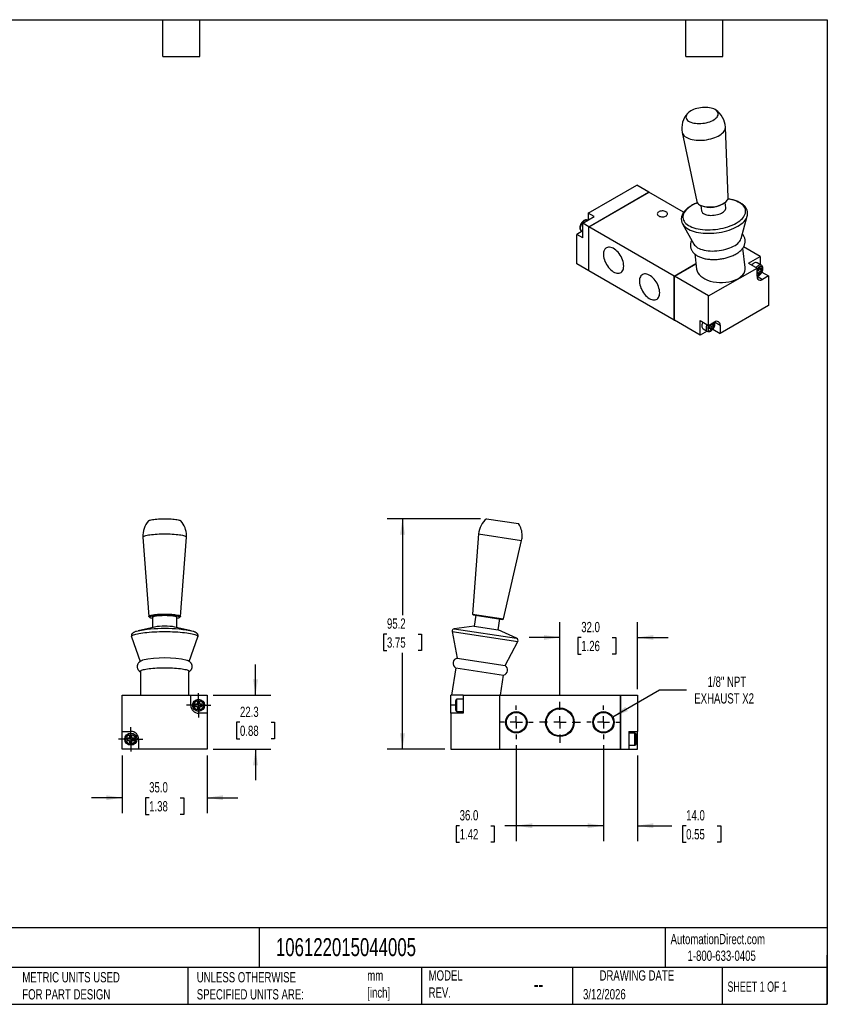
# Model space of a CAD drawing. Header units: millimetres. Extents: x 13 to 546, y 13 to 419.
# Tile 2 of 2: x 213 to 546, y 13 to 419. Entities that reach past the tile are written whole.
import ezdxf

# ---------------------------------------------------------------- set-up
doc = ezdxf.new("R2010")
doc.units = ezdxf.units.MM
doc.header["$LTSCALE"] = 2
doc.linetypes.add('SLD-Center', pattern=[19.05, 15.24, -1.27, 1.27, -1.27])
doc.linetypes.add('SLD-Solid', pattern=[0])
doc.layers.add('CENTER', color=40, linetype='SLD-Center')
doc.layers.add('DIMENSIONS', color=140, linetype='SLD-Solid', lineweight=25)
doc.layers.add('TEXT', color=140, linetype='SLD-Solid', lineweight=25)
doc.styles.add('SLDTEXTSTYLE0', font='TXT', dxfattribs={"width": 0.7})
doc.styles.add('SLDTEXTSTYLE1', font='TXT', dxfattribs={"width": 0.65})
doc.dimstyles.new('SLDDIMSTYLE0', dxfattribs={"dimtxt": 4.316016, "dimasz": 6.604, "dimexe": 0, "dimexo": 0.0625, "dimgap": 1.079004, "dimtad": 0, "dimtih": 1, "dimtoh": 1, "dimdec": 1, "dimrnd": 1e-09, "dimzin": 12, "dimdsep": 46, "dimtxsty": 'SLDTEXTSTYLE0', "dimsah": 1, "dimcen": 0.09, "dimadec": 0, "dimazin": 3, "dimtfac": 1, "dimtdec": 1, "dimtofl": 0, "dimtmove": 0, "dimatfit": 3, "dimfxl": 0, "dimfrac": 2, "dimtolj": 1, "dimtzin": 12, "dimarcsym": 0})
doc.dimstyles.new('SLDDIMSTYLE1', dxfattribs={"dimtxt": 4.316016, "dimasz": 6.604, "dimexe": 0, "dimexo": 0.0625, "dimgap": 1.079004, "dimtad": 0, "dimtih": 1, "dimtoh": 1, "dimdec": 1, "dimrnd": 1e-09, "dimzin": 4, "dimdsep": 46, "dimtxsty": 'SLDTEXTSTYLE0', "dimsah": 1, "dimcen": 0.09, "dimadec": 0, "dimazin": 1, "dimtfac": 1, "dimtdec": 1, "dimtofl": 0, "dimtmove": 0, "dimatfit": 3, "dimfxl": 0, "dimfrac": 2, "dimtolj": 1, "dimtzin": 12, "dimarcsym": 0})
doc.dimstyles.new('SLDDIMSTYLE2', dxfattribs={"dimtxt": 4.316016, "dimasz": 6.604, "dimexe": 0, "dimexo": 0.0625, "dimgap": 1.079004, "dimtad": 0, "dimtih": 1, "dimtoh": 1, "dimdec": 1, "dimrnd": 1e-09, "dimzin": 12, "dimdsep": 46, "dimtxsty": 'SLDTEXTSTYLE0', "dimsah": 1, "dimcen": 0.09, "dimadec": 0, "dimazin": 3, "dimtfac": 1, "dimtdec": 1, "dimtmove": 0, "dimatfit": 0, "dimfxl": 0, "dimfrac": 2, "dimtolj": 1, "dimtzin": 12, "dimarcsym": 0})
doc.dimstyles.new('SLDDIMSTYLE3', dxfattribs={"dimtxt": 4.316016, "dimasz": 6.604, "dimexe": 0, "dimexo": 0.0625, "dimgap": 1.079004, "dimtad": 0, "dimtih": 1, "dimtoh": 1, "dimdec": 1, "dimrnd": 1e-09, "dimzin": 4, "dimdsep": 46, "dimtxsty": 'SLDTEXTSTYLE0', "dimsah": 1, "dimcen": 0.09, "dimadec": 0, "dimazin": 1, "dimtfac": 1, "dimtdec": 1, "dimtmove": 0, "dimatfit": 0, "dimfxl": 0, "dimfrac": 2, "dimtolj": 1, "dimtzin": 12, "dimarcsym": 0})
doc.dimstyles.new('SLDDIMSTYLE4', dxfattribs={"dimtxt": 4.316016, "dimasz": 6.604, "dimexe": 0, "dimexo": 0.0625, "dimgap": 1.079004, "dimtad": 0, "dimtih": 1, "dimtoh": 1, "dimdec": 1, "dimrnd": 1e-09, "dimzin": 12, "dimdsep": 46, "dimtxsty": 'SLDTEXTSTYLE0', "dimsah": 1, "dimcen": 0, "dimadec": 0, "dimazin": 3, "dimtfac": 1, "dimtdec": 1, "dimtofl": 0, "dimtmove": 0, "dimatfit": 3, "dimfxl": 0, "dimfrac": 2, "dimtolj": 1, "dimtzin": 12, "dimarcsym": 0})

# ---------------------------------------------------------------- blocks, each defined once
blk = doc.blocks.new('_D_5')
at = {"layer": 'DIMENSIONS'}
for p, q in [((255, 115.42), (255, 91.61)), ((290, 115.42), (290, 91.61)), ((255, 97.96), (242.3, 97.96)), ((266.09, 97.96), (264.64, 97.96)), ((264.64, 97.96), (264.64, 91.1)), ((278.92, 97.96), (280.37, 97.96)), ((280.37, 97.96), (280.37, 91.1)), ((290, 97.96), (302.7, 97.96)), ((264.64, 91.1), (266.09, 91.1)), ((280.37, 91.1), (278.92, 91.1))]:
    blk.add_line(p, q, dxfattribs=at)
for points in [[(255, 97.96), (248.4, 98.98), (248.4, 96.95)], [(290, 97.96), (296.61, 96.95), (296.61, 98.98)]]:
    blk.add_solid(points, dxfattribs=at)
at = {"layer": 'DIMENSIONS', "char_height": 4.233, "attachment_point": 1, "style": 'SLDTEXTSTYLE0'}
for s, insert in [('35.0', (266.09, 104.39)), ('1.38', (266.09, 96.56))]:
    blk.add_mtext(s, dxfattribs=dict(at, insert=insert))
blk = doc.blocks.new('_D_6')
at = {"layer": 'DIMENSIONS'}
for p, q in [((310, 140.26), (310, 152.96)), ((292.54, 140.26), (316.35, 140.26)), ((303.59, 129.11), (302.14, 129.11)), ((302.14, 129.11), (302.14, 122.25)), ((316.42, 129.11), (317.87, 129.11)), ((317.87, 129.11), (317.87, 122.25)), ((302.14, 122.25), (303.59, 122.25)), ((317.87, 122.25), (316.42, 122.25)), ((292.54, 117.96), (316.35, 117.96)), ((310, 117.96), (310, 105.26))]:
    blk.add_line(p, q, dxfattribs=at)
for points in [[(310, 140.26), (311.02, 146.87), (308.99, 146.87)], [(310, 117.96), (308.99, 111.36), (311.02, 111.36)]]:
    blk.add_solid(points, dxfattribs=at)
at = {"layer": 'DIMENSIONS', "char_height": 4.233, "attachment_point": 1, "style": 'SLDTEXTSTYLE0'}
for s, insert in [('22.3', (303.59, 135.54)), ('0.88', (303.59, 127.71))]:
    blk.add_mtext(s, dxfattribs=dict(at, insert=insert))
blk = doc.blocks.new('SW_CENTERMARKSYMBOL_2')
at = {"layer": 'CENTER', "color": 0}
for p, q in [((0, 2.54), (0, 5.04)), ((-2.54, 0), (-5.04, 0)), ((0, 0), (-2.54, 0)), ((0, 0), (0, 2.54)), ((0, 0), (0, -2.54)), ((0, 0), (2.54, 0)), ((2.54, 0), (5.04, 0)), ((0, -2.54), (0, -5.04))]:
    blk.add_line(p, q, dxfattribs=at)
blk = doc.blocks.new('SW_CENTERMARKSYMBOL_3')
at = {"layer": 'CENTER', "color": 0}
for p, q in [((0, 2.54), (0, 5.04)), ((-2.54, 0), (-5.04, 0)), ((0, 0), (-2.54, 0)), ((0, 0), (0, 2.54)), ((0, 0), (0, -2.54)), ((0, 0), (2.54, 0)), ((2.54, 0), (5.04, 0)), ((0, -2.54), (0, -5.04))]:
    blk.add_line(p, q, dxfattribs=at)
blk = doc.blocks.new('_D_12')
at = {"layer": 'DIMENSIONS'}
for p, q in [((453.69, 119.63), (453.69, 80.07)), ((467.69, 115.42), (467.69, 80.07)), ((453.69, 86.42), (440.99, 86.42)), ((467.69, 86.42), (481.96, 86.42)), ((487.81, 86.42), (486.36, 86.42)), ((486.36, 86.42), (486.36, 79.56)), ((500.63, 86.42), (502.08, 86.42)), ((502.08, 86.42), (502.08, 79.56)), ((486.36, 79.56), (487.81, 79.56)), ((502.08, 79.56), (500.63, 79.56))]:
    blk.add_line(p, q, dxfattribs=at)
for points in [[(453.69, 86.42), (447.09, 87.43), (447.09, 85.4)], [(467.69, 86.42), (474.3, 85.4), (474.3, 87.43)]]:
    blk.add_solid(points, dxfattribs=at)
at = {"layer": 'DIMENSIONS', "char_height": 4.233, "attachment_point": 1, "style": 'SLDTEXTSTYLE0'}
for s, insert in [('14.0', (487.81, 92.84)), ('0.55', (487.81, 85.01))]:
    blk.add_mtext(s, dxfattribs=dict(at, insert=insert))
blk = doc.blocks.new('_D_13')
at = {"layer": 'DIMENSIONS'}
for p, q in [((417.69, 119.63), (417.69, 80.07)), ((453.69, 119.63), (453.69, 80.07)), ((394.29, 86.42), (392.84, 86.42)), ((392.84, 86.42), (392.84, 79.56)), ((407.11, 86.42), (408.56, 86.42)), ((408.56, 86.42), (408.56, 79.56)), ((417.69, 86.42), (412.96, 86.42)), ((453.69, 86.42), (417.69, 86.42)), ((392.84, 79.56), (394.29, 79.56)), ((408.56, 79.56), (407.11, 79.56))]:
    blk.add_line(p, q, dxfattribs=at)
for points in [[(417.69, 86.42), (424.3, 85.4), (424.3, 87.43)], [(453.69, 86.42), (447.09, 87.43), (447.09, 85.4)]]:
    blk.add_solid(points, dxfattribs=at)
at = {"layer": 'DIMENSIONS', "char_height": 4.233, "attachment_point": 1, "style": 'SLDTEXTSTYLE0'}
for s, insert in [('36.0', (394.29, 92.84)), ('1.42', (394.29, 85.01))]:
    blk.add_mtext(s, dxfattribs=dict(at, insert=insert))
blk = doc.blocks.new('_D_14')
at = {"layer": 'DIMENSIONS'}
for p, q in [((435.69, 140.1), (435.69, 170.46)), ((467.69, 142.8), (467.69, 170.46)), ((435.69, 164.11), (422.99, 164.11)), ((444.5, 164.11), (443.05, 164.11)), ((443.05, 164.11), (443.05, 157.25)), ((457.32, 164.11), (458.77, 164.11)), ((458.77, 164.11), (458.77, 157.25)), ((467.69, 164.11), (480.39, 164.11)), ((443.05, 157.25), (444.5, 157.25)), ((458.77, 157.25), (457.32, 157.25))]:
    blk.add_line(p, q, dxfattribs=at)
for points in [[(435.69, 164.11), (429.09, 165.12), (429.09, 163.09)], [(467.69, 164.11), (474.3, 163.09), (474.3, 165.12)]]:
    blk.add_solid(points, dxfattribs=at)
at = {"layer": 'DIMENSIONS', "char_height": 4.233, "attachment_point": 1, "style": 'SLDTEXTSTYLE0'}
for s, insert in [('32.0', (444.5, 170.53)), ('1.26', (444.5, 162.71))]:
    blk.add_mtext(s, dxfattribs=dict(at, insert=insert))
blk = doc.blocks.new('_D_15')
at = {"layer": 'DIMENSIONS'}
for p, q in [((457.51, 131.32), (476.87, 142.49)), ((476.87, 142.49), (487.98, 142.49))]:
    blk.add_line(p, q, dxfattribs=at)
blk.add_solid([(457.51, 131.32), (463.74, 133.74), (462.72, 135.5)], dxfattribs=at)
at = {"layer": 'DIMENSIONS', "char_height": 4.233, "attachment_point": 1, "style": 'SLDTEXTSTYLE0'}
for s, insert in [('1/8" NPT', (496.66, 147.95)), ('EXHAUST X2', (491.16, 141.09))]:
    blk.add_mtext(s, dxfattribs=dict(at, insert=insert))
blk = doc.blocks.new('_D_16')
at = {"layer": 'DIMENSIONS'}
for p, q in [((402.84, 213.12), (364.34, 213.12)), ((370.69, 213.12), (370.69, 173.37)), ((364.28, 165.54), (362.83, 165.54)), ((362.83, 165.54), (362.83, 158.68)), ((377.11, 165.54), (378.55, 165.54)), ((378.55, 165.54), (378.55, 158.68)), ((362.83, 158.68), (364.28, 158.68)), ((378.55, 158.68), (377.11, 158.68)), ((370.69, 117.96), (370.69, 157.71)), ((388.15, 117.96), (364.34, 117.96))]:
    blk.add_line(p, q, dxfattribs=at)
for points in [[(370.69, 213.12), (369.68, 206.51), (371.71, 206.51)], [(370.69, 117.96), (371.71, 124.57), (369.68, 124.57)]]:
    blk.add_solid(points, dxfattribs=at)
at = {"layer": 'DIMENSIONS', "char_height": 4.233, "attachment_point": 1, "style": 'SLDTEXTSTYLE0'}
for s, insert in [('95.2', (364.28, 171.96)), ('3.75', (364.28, 164.14))]:
    blk.add_mtext(s, dxfattribs=dict(at, insert=insert))
blk = doc.blocks.new('SW_CENTERMARKSYMBOL_6')
at = {"layer": 'CENTER', "color": 0}
for p, q in [((0, 5.08), (0, 8.45)), ((-5.08, 0), (-8.45, 0)), ((0, 0), (-2.54, 0)), ((0, 0), (0, 2.54)), ((0, 0), (0, -2.54)), ((0, 0), (2.54, 0)), ((5.08, 0), (8.45, 0)), ((0, -5.08), (0, -8.45))]:
    blk.add_line(p, q, dxfattribs=at)
blk = doc.blocks.new('SW_CENTERMARKSYMBOL_7')
at = {"layer": 'CENTER', "color": 0}
for p, q in [((0, 5.08), (0, 6.95)), ((-5.08, 0), (-6.95, 0)), ((0, 0), (-2.54, 0)), ((0, 0), (0, 2.54)), ((0, 0), (0, -2.54)), ((0, 0), (2.54, 0)), ((5.08, 0), (6.95, 0)), ((0, -5.08), (0, -6.95))]:
    blk.add_line(p, q, dxfattribs=at)
blk = doc.blocks.new('SW_CENTERMARKSYMBOL_8')
at = {"layer": 'CENTER', "color": 0}
for p, q in [((0, 5.08), (0, 6.95)), ((-5.08, 0), (-6.95, 0)), ((0, 0), (-2.54, 0)), ((0, 0), (0, 2.54)), ((0, 0), (0, -2.54)), ((0, 0), (2.54, 0)), ((5.08, 0), (6.95, 0)), ((0, -5.08), (0, -6.95))]:
    blk.add_line(p, q, dxfattribs=at)

msp = doc.modelspace()

# ---------------------------------------------------------------- linework, layer by layer
for p, q in [((505.13, 345.68), (504.03, 374.7)), ((486.23, 372.51), (492.2, 344.09)), ((447.42, 339.25), (467.4, 350.78)), ((472.35, 347.93), (467.4, 350.78)), ((447.6, 333.64), (472.35, 347.93)), ((447.63, 333.62), (472.31, 347.86)), ((447.67, 333.6), (472.42, 347.88)), ((472.35, 347.84), (472.31, 347.86)), ((472.35, 347.93), (472.35, 347.84)), ((486.78, 339.59), (472.42, 347.88)), ((493.67, 342.51), (493.95, 342.38)), ((493.93, 342.38), (494.2, 340.2)), ((503.85, 343.59), (504.08, 343.79)), ((504.13, 341.42), (503.86, 343.61)), ((445.12, 335.07), (449.9, 337.82)), ((449.9, 337.82), (447.42, 339.25)), ((447.42, 339.25), (447.42, 336.39)), ((510.52, 328.83), (513.05, 338.07)), ((445.12, 329.02), (445.12, 335.07)), ((447.6, 333.64), (445.12, 335.07)), ((447.16, 336.24), (447.08, 336.29)), ((447.6, 315.43), (447.6, 333.64)), ((447.67, 333.6), (447.63, 333.62)), ((447.63, 315.49), (447.63, 333.62)), ((447.67, 315.39), (447.67, 333.6)), ((482.88, 313.27), (447.67, 333.6)), ((486.36, 334.78), (491.05, 326.43)), ((444.92, 331.77), (442.65, 330.45)), ((442.65, 318.29), (442.65, 330.45)), ((445.12, 329.02), (442.65, 330.45)), ((444.58, 331.96), (445.12, 331.65)), ((518.31, 321.39), (511.51, 325.32)), ((491.36, 322.39), (492.13, 316.08)), ((512.2, 316.77), (511.21, 324.84)), ((513.54, 318.64), (518.31, 321.39)), ((518.31, 321.39), (518.31, 318.03)), ((447.6, 315.43), (442.65, 318.29)), ((482.88, 313.27), (491.84, 318.44)), ((482.92, 313.25), (491.85, 318.4)), ((482.95, 313.23), (491.85, 318.36)), ((513.54, 318.64), (517.07, 316.6)), ((518.85, 317.72), (517.08, 318.74)), ((447.67, 315.47), (447.6, 315.43)), ((447.67, 315.47), (447.63, 315.49)), ((482.88, 295.06), (447.67, 315.39)), ((482.88, 295.06), (482.88, 313.27)), ((482.92, 313.25), (482.95, 313.23)), ((482.92, 295.12), (482.92, 313.25)), ((497.1, 305.06), (482.95, 313.23)), ((482.95, 295.02), (482.95, 313.23)), ((497.1, 305.06), (517.07, 316.6)), ((517.07, 313.21), (517.07, 316.6)), ((517.6, 315.55), (517.07, 315.25)), ((517.07, 315.04), (517.6, 314.74)), ((517.07, 314.43), (517.6, 314.74)), ((517.07, 313.21), (519.37, 311.88)), ((518.31, 316.78), (517.6, 316.37)), ((517.6, 316.37), (517.6, 315.55)), ((517.6, 316.37), (518.31, 315.96)), ((517.6, 316.37), (519.02, 315.55)), ((517.6, 315.55), (518.31, 315.15)), ((517.6, 314.74), (517.6, 313.92)), ((517.6, 314.74), (518.31, 314.33)), ((517.6, 313.92), (518.31, 314.33)), ((518.31, 315.96), (518.31, 316.78)), ((519.02, 316.37), (518.31, 315.96)), ((518.31, 315.15), (519.02, 315.55)), ((518.31, 314.33), (518.31, 315.15)), ((519.02, 315.55), (519.02, 316.37)), ((519.12, 314.88), (521.85, 313.31)), ((521.85, 313.31), (519.37, 311.88)), ((521.85, 313.31), (521.85, 301.14)), ((497.1, 292.9), (497.1, 305.06)), ((521.85, 301.14), (501.87, 289.61)), ((482.95, 295.1), (482.88, 295.06)), ((482.92, 295.12), (482.95, 295.1)), ((493.56, 288.9), (482.95, 295.02)), ((493.56, 294.94), (497.1, 292.9)), ((493.56, 288.9), (493.56, 294.94)), ((497.1, 292.9), (499.57, 294.33)), ((497.8, 292.69), (497.1, 292.28)), ((497.8, 293.31), (497.8, 292.69)), ((497.8, 292.69), (498.51, 292.28)), ((497.98, 293.41), (498.51, 293.1)), ((497.98, 293.41), (499.22, 292.69)), ((498.51, 293.1), (498.51, 293.71)), ((499.22, 293.51), (498.51, 293.1)), ((498.51, 292.28), (499.22, 292.69)), ((499.22, 292.69), (499.22, 293.51)), ((499.57, 294.33), (501.87, 293)), ((501.87, 293), (501.87, 289.61)), ((496.47, 290.58), (493.56, 288.9)), ((494.79, 291.55), (496.55, 290.53)), ((496.55, 290.53), (496.58, 290.51)), ((497.1, 292.28), (497.1, 291.47)), ((497.1, 292.28), (497.8, 291.88)), ((497.1, 291.47), (497.8, 291.88)), ((497.8, 291.88), (497.8, 291.06)), ((497.8, 291.88), (498.51, 291.47)), ((497.8, 291.06), (498.51, 291.47)), ((498.51, 291.47), (498.51, 292.28)), ((498.87, 291.34), (501.87, 289.61)), ((405.38, 213.12), (418.65, 211.09)), ((263.53, 205.5), (265.98, 172.78)), ((279.03, 172.78), (281.48, 205.5)), ((402.13, 206.87), (399.55, 173.78)), ((402.13, 206.87), (419.88, 204.16)), ((412.45, 171.8), (419.88, 204.16)), ((266.07, 172.63), (266.39, 172.34)), ((267.5, 172.49), (267.5, 168.23)), ((277.5, 168.23), (277.5, 172.49)), ((278.62, 172.34), (278.94, 172.63)), ((399.55, 173.78), (399.82, 173.43)), ((399.55, 173.78), (412.45, 171.8)), ((399.82, 173.43), (412.08, 171.56)), ((401.01, 173.25), (400.32, 168.76)), ((410.21, 167.25), (410.9, 171.74)), ((412.08, 171.56), (412.45, 171.8)), ((268.3, 168.41), (261.53, 166.82)), ((283.48, 166.82), (276.71, 168.41)), ((400.32, 168.76), (392.03, 167.73)), ((392.03, 167.73), (417.81, 163.78)), ((400.32, 168.76), (410.21, 167.25)), ((417.81, 163.78), (410.21, 167.25)), ((258.81, 164.36), (262.43, 154.25)), ((282.58, 154.25), (286.2, 164.36)), ((391.17, 166.55), (393.25, 155.59)), ((391.17, 166.55), (418.28, 162.4)), ((413.02, 152.56), (418.28, 162.4)), ((393.25, 155.59), (413.02, 152.56)), ((392.65, 151.64), (390.91, 140.26)), ((392.65, 151.64), (412.42, 148.61)), ((262.5, 150.12), (262.5, 140.26)), ((282.5, 140.26), (282.5, 150.12)), ((411.14, 140.26), (412.42, 148.61)), ((255, 125.36), (255, 140.26)), ((255, 140.26), (283.25, 140.26)), ((283.25, 136.11), (283.25, 140.26)), ((283.25, 140.26), (290, 140.26)), ((290, 140.26), (290, 132.86)), ((390.69, 136.11), (390.69, 140.26)), ((395.69, 140.26), (390.69, 140.26)), ((395.69, 138.61), (393.19, 138.61)), ((393.19, 136.11), (393.19, 138.61)), ((395.69, 140.26), (410.69, 140.26)), ((395.69, 140.26), (395.69, 132.86)), ((410.69, 140.26), (410.69, 117.96)), ((410.79, 140.21), (410.69, 140.21)), ((410.79, 140.26), (410.79, 117.96)), ((410.79, 140.26), (460.59, 140.26)), ((460.59, 140.26), (460.59, 117.96)), ((460.59, 140.21), (460.69, 140.21)), ((460.69, 140.26), (467.69, 140.26)), ((460.69, 140.26), (460.69, 117.96)), ((467.69, 140.26), (467.69, 125.36)), ((286, 136.61), (285, 136.61)), ((285, 136.61), (285, 135.61)), ((285, 135.61), (286, 135.61)), ((287, 137.61), (286, 137.61)), ((286, 137.61), (286, 136.61)), ((286, 135.61), (286, 134.61)), ((286, 134.61), (287, 134.61)), ((287, 136.61), (287, 137.61)), ((288, 136.61), (287, 136.61)), ((287, 134.61), (287, 135.61)), ((287, 135.61), (288, 135.61)), ((288, 135.61), (288, 136.61)), ((390.69, 132.86), (390.69, 136.11)), ((392.69, 136.11), (390.69, 136.11)), ((392.69, 136.11), (392.69, 138.11)), ((392.69, 134.11), (392.69, 136.11)), ((393.19, 133.61), (393.19, 136.11)), ((290, 132.86), (286.5, 132.86)), ((290, 132.86), (290, 117.96)), ((390.69, 132.86), (390.69, 117.96)), ((395.69, 132.86), (390.69, 132.86)), ((393.19, 133.61), (395.69, 133.61)), ((255, 125.36), (258.5, 125.36)), ((255, 117.96), (255, 125.36)), ((258, 122.61), (257, 122.61)), ((257, 122.61), (257, 121.61)), ((259, 123.61), (258, 123.61)), ((258, 123.61), (258, 122.61)), ((259, 122.61), (259, 123.61)), ((260, 122.61), (259, 122.61)), ((260, 121.61), (260, 122.61)), ((261.75, 122.11), (261.75, 117.96)), ((464.19, 125.36), (467.69, 125.36)), ((464.19, 125.36), (464.19, 117.96)), ((466.69, 124.61), (464.19, 124.61)), ((466.69, 122.11), (466.69, 124.61)), ((466.69, 119.61), (466.69, 122.11)), ((467.19, 122.11), (467.19, 124.11)), ((467.19, 120.11), (467.19, 122.11)), ((467.19, 122.11), (467.69, 122.11)), ((467.69, 122.11), (467.69, 125.36)), ((467.69, 117.96), (467.69, 122.11)), ((261.75, 117.96), (255, 117.96)), ((257, 121.61), (258, 121.61)), ((258, 121.61), (258, 120.61)), ((258, 120.61), (259, 120.61)), ((259, 120.61), (259, 121.61)), ((259, 121.61), (260, 121.61)), ((290, 117.96), (261.75, 117.96)), ((390.69, 117.96), (410.69, 117.96)), ((410.79, 118.01), (410.69, 118.01)), ((410.79, 117.96), (460.59, 117.96)), ((460.59, 118.01), (460.69, 118.01)), ((460.69, 117.96), (464.19, 117.96)), ((464.19, 119.61), (466.69, 119.61)), ((464.19, 117.96), (467.69, 117.96))]:
    msp.add_line(p, q)
at = {"flags": 128}
for points in [[(489.71, 381.45), (489.2, 381.12), (488.75, 380.78), (488.38, 380.42), (488.09, 380.05), (487.89, 379.67), (487.76, 379.29), (487.72, 378.92), (487.77, 378.55), (487.91, 378.2), (488.13, 377.86), (488.43, 377.55), (488.81, 377.26), (489.27, 377), (489.79, 376.78), (490.37, 376.59), (491, 376.44), (491.68, 376.34), (492.39, 376.27), (493.13, 376.25), (493.88, 376.27), (494.64, 376.33), (495.4, 376.44), (496.14, 376.59), (496.87, 376.77), (497.56, 377), (498.21, 377.25), (498.8, 377.54), (499.35, 377.85), (499.82, 378.19), (500.23, 378.54), (500.56, 378.91), (500.81, 379.28), (500.98, 379.66), (501.06, 380.04), (501.05, 380.41), (500.96, 380.77), (500.78, 381.12), (500.52, 381.44), (500.17, 381.74), (499.76, 382.01), (499.27, 382.25), (498.72, 382.46), (498.11, 382.63), (497.46, 382.76), (496.76, 382.84), (496.03, 382.89), (495.29, 382.89), (494.53, 382.84), (493.77, 382.76), (493.01, 382.63), (492.28, 382.46), (491.57, 382.26), (490.9, 382.02), (490.28, 381.75), (489.71, 381.45)], [(486.23, 372.51), (486.23, 372.48), (486.37, 372.06), (486.6, 371.67), (486.91, 371.29), (487.3, 370.93), (487.77, 370.61), (488.31, 370.31), (488.92, 370.05), (489.59, 369.83), (490.32, 369.65), (491.09, 369.51), (491.9, 369.41), (492.75, 369.35), (493.62, 369.34), (494.5, 369.37), (495.39, 369.44), (496.28, 369.56), (497.15, 369.72), (498.01, 369.93), (498.83, 370.16), (499.62, 370.44), (500.36, 370.75), (501.06, 371.09), (501.69, 371.45), (502.26, 371.84), (502.75, 372.25), (503.17, 372.67), (503.51, 373.1), (503.77, 373.55), (503.94, 373.99), (504.02, 374.43), (504.03, 374.7)], [(492.2, 344.09), (492.23, 343.97), (492.37, 343.62), (492.61, 343.29), (492.92, 342.99), (493.31, 342.71), (493.78, 342.46), (494.31, 342.25), (494.9, 342.07), (495.54, 341.94), (496.22, 341.85), (496.93, 341.8), (497.67, 341.79), (498.42, 341.82), (499.18, 341.9), (499.92, 342.03), (500.65, 342.19), (501.35, 342.39), (502.02, 342.62), (502.64, 342.89), (503.21, 343.19), (503.71, 343.51), (504.15, 343.85), (504.51, 344.21), (504.79, 344.58), (504.99, 344.95), (505.1, 345.33), (505.13, 345.68)], [(490.29, 342.48), (489.56, 342.03), (488.9, 341.56), (488.31, 341.06), (487.79, 340.56), (487.36, 340.04), (487, 339.51), (486.73, 338.98), (486.55, 338.44), (486.46, 337.91), (486.45, 337.39), (486.53, 336.87), (486.7, 336.37), (486.96, 335.89), (487.3, 335.42), (487.73, 334.98), (488.23, 334.57), (488.81, 334.18), (489.47, 333.83), (490.19, 333.51), (490.97, 333.22), (491.81, 332.98), (492.71, 332.77), (493.65, 332.61), (494.63, 332.49), (495.64, 332.41), (496.67, 332.38), (497.73, 332.39), (498.8, 332.44), (499.87, 332.54), (500.94, 332.68), (502, 332.86), (503.04, 333.08), (504.05, 333.35), (505.04, 333.65), (505.98, 333.98), (506.88, 334.35), (507.73, 334.75), (508.53, 335.18), (509.26, 335.63), (509.92, 336.1), (510.51, 336.6), (511.03, 337.1), (511.46, 337.62), (511.82, 338.15), (512.09, 338.68), (512.27, 339.22), (512.36, 339.75), (512.37, 340.27), (512.29, 340.79), (512.12, 341.29), (511.86, 341.77), (511.52, 342.24), (511.09, 342.68), (510.59, 343.09), (510.01, 343.48), (509.35, 343.83), (508.63, 344.15), (507.85, 344.44), (507.01, 344.68), (506.11, 344.89), (505.17, 345.05), (505.04, 345.07)], [(494.2, 340.2), (494.25, 340), (494.39, 339.69), (494.61, 339.41), (494.92, 339.15), (495.3, 338.92), (495.75, 338.72), (496.26, 338.56), (496.82, 338.44), (497.43, 338.37), (498.07, 338.34), (498.72, 338.35), (499.39, 338.4), (500.05, 338.5), (500.69, 338.64), (501.31, 338.82), (501.89, 339.03), (502.42, 339.28), (502.89, 339.55), (503.29, 339.84), (503.63, 340.16), (503.88, 340.48), (504.05, 340.81), (504.13, 341.14), (504.13, 341.42)], [(476.52, 338.09), (476.86, 337.93), (477.25, 337.81), (477.68, 337.75), (478.11, 337.73), (478.55, 337.77), (478.96, 337.86), (479.33, 338), (479.64, 338.18), (479.88, 338.39), (480.03, 338.63), (480.1, 338.88), (480.08, 339.13), (479.97, 339.38), (479.77, 339.61), (479.49, 339.8), (479.15, 339.96), (478.76, 340.08), (478.33, 340.14), (477.89, 340.16), (477.46, 340.12), (477.05, 340.02), (476.68, 339.89), (476.37, 339.71), (476.13, 339.5), (475.98, 339.26), (475.91, 339.01), (475.93, 338.76), (476.04, 338.51), (476.24, 338.28), (476.52, 338.09)], [(486.38, 334.73), (486.68, 334.29), (487.08, 333.83), (487.57, 333.4), (488.13, 332.99), (488.77, 332.61), (489.47, 332.27), (490.24, 331.96), (491.08, 331.68), (491.96, 331.45), (492.9, 331.26), (493.88, 331.11), (494.9, 331), (495.94, 330.94), (497.01, 330.92), (498.1, 330.94), (499.19, 331.01), (500.29, 331.12), (501.39, 331.27), (502.47, 331.47), (503.53, 331.7), (504.56, 331.98), (505.57, 332.29), (506.53, 332.64), (507.45, 333.02), (508.32, 333.43), (509.13, 333.87), (509.88, 334.33), (510.56, 334.81), (511.17, 335.32), (511.71, 335.84), (512.17, 336.37), (512.54, 336.91), (512.83, 337.45), (513.04, 338), (513.06, 338.08)], [(447.08, 336.29), (446.86, 336.38), (446.57, 336.41), (446.25, 336.35), (445.92, 336.21), (445.58, 336), (445.25, 335.72), (444.95, 335.38), (444.67, 335), (444.44, 334.59), (444.26, 334.16), (444.14, 333.72), (444.07, 333.31), (444.07, 332.92), (444.14, 332.57), (444.26, 332.28), (444.44, 332.06), (444.58, 331.96)], [(486.36, 334.78), (486.36, 334.78), (486.38, 334.73)], [(462.03, 317.43), (462, 318.04), (461.9, 318.68), (461.75, 319.33), (461.53, 320), (461.26, 320.66), (460.94, 321.31), (460.57, 321.93), (460.16, 322.53), (459.71, 323.08), (459.24, 323.59), (458.75, 324.04), (458.24, 324.42), (457.72, 324.74), (457.21, 324.98), (456.71, 325.14), (456.22, 325.22), (455.76, 325.22), (455.33, 325.14), (454.94, 324.98), (454.6, 324.74), (454.3, 324.43), (454.06, 324.05), (453.87, 323.6), (453.74, 323.1), (453.68, 322.54), (453.68, 321.95), (453.74, 321.32), (453.87, 320.68), (454.06, 320.01), (454.3, 319.35), (454.6, 318.69), (454.94, 318.05), (455.33, 317.44), (455.76, 316.87), (456.22, 316.34), (456.71, 315.86), (457.21, 315.44), (457.72, 315.09), (458.24, 314.81), (458.75, 314.61), (459.24, 314.49), (459.71, 314.44), (460.16, 314.48), (460.57, 314.61), (460.94, 314.81), (461.26, 315.08), (461.53, 315.43), (461.75, 315.85), (461.9, 316.32), (462, 316.85), (462.03, 317.43)], [(491.05, 326.43), (491.28, 326.09), (491.63, 325.7), (492.05, 325.33), (492.55, 325), (493.13, 324.69), (493.77, 324.42), (494.47, 324.18), (495.22, 323.99), (496.02, 323.83), (496.87, 323.72), (497.75, 323.65), (498.65, 323.62), (499.57, 323.63), (500.5, 323.69), (501.43, 323.79), (502.36, 323.93), (503.27, 324.12), (504.15, 324.34), (505.01, 324.6), (505.83, 324.89), (506.6, 325.22), (507.32, 325.58), (507.99, 325.96), (508.58, 326.37), (509.11, 326.79), (509.57, 327.23), (509.95, 327.68), (510.24, 328.14), (510.45, 328.61), (510.52, 328.83)], [(517.08, 318.74), (516.99, 318.79), (516.72, 318.85), (516.41, 318.84), (516.09, 318.74), (515.75, 318.57), (515.42, 318.32), (515.1, 318.01), (514.94, 317.82)], [(518.86, 317.72), (518.63, 317.81), (518.34, 317.83), (518.02, 317.78), (517.69, 317.64), (517.35, 317.43), (517.02, 317.15), (516.72, 316.81), (516.71, 316.8)], [(519.37, 316.17), (519.34, 316.49), (519.25, 316.76), (519.1, 316.97), (518.9, 317.11), (518.66, 317.17), (518.39, 317.16), (518.1, 317.06), (517.81, 316.89), (517.52, 316.65), (517.25, 316.36), (517.07, 316.11)], [(476.88, 306.41), (476.85, 307.02), (476.75, 307.66), (476.6, 308.31), (476.38, 308.98), (476.11, 309.64), (475.79, 310.29), (475.42, 310.91), (475.01, 311.51), (474.56, 312.06), (474.09, 312.57), (473.6, 313.02), (473.09, 313.4), (472.57, 313.72), (472.06, 313.96), (471.56, 314.12), (471.07, 314.2), (470.61, 314.2), (470.18, 314.12), (469.79, 313.96), (469.45, 313.72), (469.15, 313.41), (468.91, 313.03), (468.72, 312.58), (468.59, 312.08), (468.53, 311.52), (468.53, 310.93), (468.59, 310.3), (468.72, 309.65), (468.91, 308.99), (469.15, 308.33), (469.45, 307.67), (469.79, 307.03), (470.18, 306.42), (470.61, 305.84), (471.07, 305.31), (471.56, 304.84), (472.06, 304.42), (472.57, 304.07), (473.09, 303.79), (473.6, 303.59), (474.09, 303.46), (474.56, 303.42), (475.01, 303.46), (475.42, 303.58), (475.79, 303.78), (476.11, 304.06), (476.38, 304.41), (476.6, 304.82), (476.75, 305.3), (476.85, 305.83), (476.88, 306.41)], [(517.07, 313.56), (517.25, 313.53), (517.52, 313.54), (517.81, 313.64), (518.1, 313.81), (518.39, 314.05), (518.66, 314.34), (518.9, 314.68), (519.1, 315.05), (519.25, 315.43), (519.34, 315.81), (519.37, 316.17)], [(496.47, 293.26), (496.41, 293.15), (496.23, 292.72), (496.11, 292.29), (496.04, 291.87), (496.04, 291.48), (496.11, 291.14), (496.23, 290.85), (496.41, 290.63), (496.55, 290.53)], [(497.07, 292.91), (497.01, 292.79), (496.87, 292.41), (496.77, 292.03), (496.74, 291.67), (496.77, 291.35), (496.87, 291.08), (497.01, 290.87), (497.21, 290.73), (497.45, 290.67), (497.72, 290.68), (498.01, 290.78), (498.31, 290.95), (498.59, 291.19), (498.86, 291.48), (499.1, 291.82), (499.3, 292.19), (499.45, 292.57), (499.54, 292.95), (499.57, 293.31), (499.57, 293.31)], [(265.86, 212.24), (265.86, 212.25), (266.02, 212.36), (266.25, 212.47), (266.57, 212.58), (266.97, 212.67), (267.43, 212.77), (267.97, 212.85), (268.56, 212.92), (269.21, 212.99), (269.89, 213.04), (270.61, 213.08), (271.36, 213.1), (272.12, 213.12), (272.89, 213.12), (273.65, 213.1), (274.39, 213.08), (275.12, 213.04), (275.8, 212.99), (276.45, 212.92), (277.04, 212.85), (277.57, 212.77), (278.04, 212.67), (278.44, 212.58), (278.75, 212.47), (278.99, 212.36), (279.14, 212.25), (279.15, 212.24)], [(263.53, 205.5), (263.53, 205.55), (263.6, 205.68), (263.75, 205.82), (264, 205.95), (264.32, 206.07), (264.73, 206.19), (265.22, 206.31), (265.77, 206.41), (266.4, 206.51), (267.08, 206.6), (267.82, 206.67), (268.61, 206.74), (269.43, 206.79), (270.29, 206.83), (271.17, 206.86), (272.06, 206.87), (272.95, 206.87), (273.84, 206.86), (274.72, 206.83), (275.57, 206.79), (276.4, 206.74), (277.18, 206.67), (277.92, 206.6), (278.61, 206.51), (279.23, 206.41), (279.79, 206.31), (280.28, 206.19), (280.68, 206.07), (281.01, 205.95), (281.25, 205.82), (281.41, 205.68), (281.48, 205.55), (281.48, 205.5)], [(266.07, 172.63), (265.99, 172.73), (265.99, 172.85), (266.08, 172.96), (266.26, 173.07), (266.52, 173.18), (266.86, 173.28), (267.27, 173.38), (267.76, 173.47), (268.31, 173.54), (268.92, 173.61), (269.58, 173.67), (270.27, 173.72), (271, 173.75), (271.75, 173.77), (272.5, 173.78), (273.26, 173.77), (274.01, 173.75), (274.73, 173.72), (275.43, 173.67), (276.09, 173.61), (276.7, 173.54), (277.25, 173.47), (277.74, 173.38), (278.15, 173.28), (278.49, 173.18), (278.75, 173.07), (278.93, 172.96), (279.01, 172.85), (279.01, 172.73), (278.94, 172.63)], [(267.5, 171.94), (267.47, 171.95), (267.07, 172.04), (266.76, 172.14), (266.52, 172.25), (266.37, 172.35), (266.31, 172.47), (266.33, 172.58), (266.44, 172.69), (266.63, 172.79), (266.91, 172.9), (267.26, 172.99), (267.69, 173.08), (268.19, 173.17), (268.74, 173.24), (269.35, 173.3), (270, 173.35), (270.69, 173.39), (271.41, 173.42), (272.14, 173.43), (272.87, 173.43), (273.6, 173.42), (274.31, 173.39), (275, 173.35), (275.66, 173.3), (276.27, 173.24), (276.82, 173.17), (277.32, 173.08), (277.75, 172.99), (278.1, 172.9), (278.38, 172.79), (278.57, 172.69), (278.68, 172.58), (278.7, 172.47), (278.64, 172.35), (278.48, 172.25), (278.25, 172.14), (277.93, 172.04), (277.54, 171.95), (277.5, 171.94)], [(267.5, 172.49), (267.51, 172.52), (267.57, 172.62), (267.73, 172.72), (267.97, 172.81), (268.29, 172.9), (268.69, 172.98), (269.15, 173.05), (269.67, 173.12), (270.25, 173.17), (270.86, 173.21), (271.51, 173.23), (272.17, 173.25), (272.84, 173.25), (273.5, 173.23), (274.14, 173.21), (274.76, 173.17), (275.33, 173.12), (275.86, 173.05), (276.32, 172.98), (276.72, 172.9), (277.04, 172.81), (277.28, 172.72), (277.43, 172.62), (277.5, 172.52), (277.5, 172.49)], [(258.81, 164.36), (258.8, 164.39), (258.8, 164.56), (258.89, 164.72), (259.07, 164.89), (259.33, 165.05), (259.68, 165.21), (260.11, 165.36), (260.63, 165.51), (261.22, 165.65), (261.88, 165.79), (262.61, 165.91), (263.41, 166.03), (264.27, 166.13), (265.17, 166.23), (266.13, 166.31), (267.13, 166.38), (268.16, 166.44), (269.22, 166.49), (270.3, 166.52), (271.4, 166.54), (272.5, 166.55), (273.61, 166.54), (274.7, 166.52), (275.79, 166.49), (276.85, 166.44), (277.88, 166.38), (278.88, 166.31), (279.83, 166.23), (280.74, 166.13), (281.6, 166.03), (282.39, 165.91), (283.13, 165.79), (283.79, 165.65), (284.38, 165.51), (284.89, 165.36), (285.33, 165.21), (285.68, 165.05), (285.94, 164.89), (286.12, 164.72), (286.21, 164.56), (286.21, 164.39), (286.2, 164.36)], [(262.5, 150.12), (262.51, 150.16), (262.57, 150.3), (262.73, 150.44), (262.96, 150.58), (263.29, 150.71), (263.69, 150.84), (264.17, 150.96), (264.73, 151.07), (265.35, 151.18), (266.04, 151.28), (266.78, 151.36), (267.57, 151.44), (268.41, 151.5), (269.28, 151.56), (270.18, 151.59), (271.1, 151.62), (272.04, 151.63), (272.97, 151.63), (273.91, 151.62), (274.83, 151.59), (275.73, 151.56), (276.6, 151.5), (277.44, 151.44), (278.23, 151.36), (278.97, 151.28), (279.66, 151.18), (280.28, 151.07), (280.83, 150.96), (281.32, 150.84), (281.72, 150.71), (282.04, 150.58), (282.28, 150.44), (282.44, 150.3), (282.5, 150.16), (282.5, 150.12)]]:
    msp.add_lwpolyline(points, dxfattribs=at)
for centre, radius in [((286.5, 136.11), 2.5), ((286.5, 136.11), 2), ((435.69, 129.11), 5.91), ((435.69, 129.11), 5.6), ((417.69, 129.11), 4.41), ((417.69, 129.11), 4.1), ((453.69, 129.11), 4.41), ((453.69, 129.11), 4.1), ((258.5, 122.11), 2.5), ((258.5, 122.11), 2)]:
    msp.add_circle(centre, radius)
for centre, radius, start, end in [((495.04, 374.36), 9, 137.4198, 191.8599), ((495.04, 374.36), 9, 2.1753, 56.6155), ((498.96, 327.31), 17.48, 111.9331, 119.7466), ((497.78, 352.08), 10.43, 248.461, 305.5743), ((518.48, 312.99), 1.42, 171.3151, 308.6742), ((495.46, 292.54), 1.21, 172.9359, 235.7519), ((497.81, 292.58), 3.54, 151.3343, 178.1819), ((498.53, 293.4), 1.05, 354.8866, 45.6008), ((500.46, 293.21), 1.42, 351.3151, 128.6742), ((272.5, 206.17), 9, 137.5904, 184.2874), ((272.5, 206.17), 9, 0, 42.4096), ((411.11, 206.17), 9, 129.4897, 175.538), ((411.11, 206.17), 9, 0, 33.1103), ((272.5, 206.17), 9, 355.7126, 0), ((411.11, 206.17), 9, 347.062, 0), ((272.47, 109.8), 58.01, 78.2201, 101.5532), ((272.5, 144.67), 24.12, 79.9531, 100.0469), ((392.15, 166.73), 1, 97.1135, 190.7451), ((417.4, 162.87), 1, 331.8549, 65.4865), ((272.49, 113.63), 42.06, 77.3263, 102.5921), ((393.75, 153.49), 2.16, 103.3479, 239.2521), ((411.92, 150.71), 2.16, 283.3479, 59.2521), ((393.19, 138.11), 0.5, 90, 180), ((286.5, 136.11), 3.25, 180, 270), ((393.19, 134.11), 0.5, 180, 270), ((258.5, 122.11), 3.25, 0, 90), ((466.69, 124.11), 0.5, 0, 90), ((466.69, 120.11), 0.5, 270, 0)]:
    msp.add_arc(centre, radius, start, end)
msp.add_ellipse((502.17, 316.42), major_axis=(10.06, -0.1), ratio=0.57721, start_param=3.218372, end_param=6.359965)
for points, knots in [([(490.09, 342.44), (489.95, 342.36), (489.57, 342.13), (488.98, 341.74), (488.34, 341.25), (487.76, 340.73), (487.24, 340.2), (486.8, 339.64), (486.43, 339.07), (486.15, 338.49), (485.95, 337.9), (485.83, 337.31), (485.8, 336.74), (485.85, 336.17), (485.98, 335.62), (486.16, 335.14), (486.33, 334.85), (486.4, 334.72)], [0, 0, 0, 0, 0.038233, 0.111176, 0.184339, 0.257702, 0.331146, 0.404391, 0.477063, 0.548699, 0.618875, 0.687383, 0.754344, 0.820182, 0.885514, 0.950857, 1, 1, 1, 1]), ([(492.45, 343.57), (492.2, 343.46), (491.65, 343.24), (490.86, 342.86), (490.34, 342.58), (490.09, 342.44)], [0, 0, 0, 0, 0.302039, 0.651035, 1, 1, 1, 1]), ([(513.05, 338.09), (513.09, 338.24), (513.18, 338.57), (513.22, 339.1), (513.19, 339.67), (513.09, 340.22), (512.9, 340.76), (512.65, 341.27), (512.32, 341.76), (511.91, 342.23), (511.44, 342.68), (510.89, 343.1), (510.27, 343.49), (509.59, 343.85), (508.86, 344.17), (508.06, 344.45), (507.23, 344.69), (506.34, 344.9), (505.6, 345.04), (505.15, 345.09), (505.01, 345.11)], [0, 0, 0, 0, 0.04324, 0.099502, 0.154713, 0.209357, 0.263909, 0.318836, 0.374621, 0.431578, 0.489799, 0.549154, 0.609356, 0.670071, 0.731012, 0.791949, 0.852775, 0.913452, 0.973972, 1, 1, 1, 1]), ([(447.09, 336.28), (447.01, 336.33), (446.84, 336.41), (446.55, 336.46), (446.24, 336.45), (445.91, 336.36), (445.59, 336.21), (445.26, 335.99), (444.95, 335.7), (444.67, 335.37), (444.42, 335.01), (444.21, 334.61), (444.06, 334.2), (443.95, 333.79), (443.91, 333.38), (443.93, 333), (444.01, 332.66), (444.14, 332.38), (444.33, 332.13), (444.5, 332.02), (444.59, 331.96)], [0, 0, 0, 0, 0.045386, 0.096351, 0.147964, 0.201769, 0.25825, 0.316642, 0.375628, 0.434438, 0.493043, 0.551621, 0.61039, 0.669576, 0.72945, 0.790165, 0.844966, 0.89724, 0.947291, 1, 1, 1, 1]), ([(490.12, 328.09), (490.09, 328.03), (489.96, 327.8), (489.8, 327.35), (489.65, 326.76), (489.58, 326.15), (489.6, 325.55), (489.69, 324.97), (489.87, 324.42), (490.11, 323.89), (490.42, 323.39), (490.8, 322.91), (491.24, 322.47), (491.76, 322.05), (492.34, 321.67), (493, 321.32), (493.71, 321.01), (494.48, 320.75), (495.29, 320.53), (496.13, 320.36), (497, 320.24), (497.9, 320.16), (498.81, 320.12), (499.73, 320.12), (500.66, 320.17), (501.59, 320.26), (502.51, 320.39), (503.43, 320.56), (504.33, 320.77), (505.2, 321.02), (506.06, 321.3), (506.88, 321.63), (507.66, 321.99), (508.41, 322.39), (509.11, 322.82), (509.75, 323.3), (510.34, 323.81), (510.87, 324.36), (511.29, 324.92), (511.63, 325.48), (511.88, 326.03), (512.06, 326.6), (512.17, 327.19), (512.19, 327.8), (512.14, 328.38), (512.01, 328.95), (511.8, 329.5), (511.52, 330.01), (511.26, 330.4), (511.08, 330.6), (511.02, 330.66)], [0, 0, 0, 0, 0.006479, 0.02571, 0.046387, 0.066326, 0.085687, 0.104701, 0.12358, 0.142506, 0.161711, 0.181412, 0.201798, 0.222993, 0.245011, 0.267726, 0.290902, 0.31428, 0.337619, 0.36083, 0.383887, 0.406798, 0.429585, 0.452275, 0.474899, 0.497483, 0.520058, 0.542646, 0.565272, 0.587964, 0.610755, 0.633678, 0.656766, 0.680053, 0.703562, 0.727292, 0.751187, 0.775029, 0.798507, 0.81882, 0.838371, 0.85727, 0.877548, 0.897181, 0.916346, 0.935277, 0.954149, 0.973181, 0.992599, 1, 1, 1, 1]), ([(519.52, 316.37), (519.51, 316.44), (519.51, 316.65), (519.45, 316.94), (519.32, 317.25), (519.14, 317.5), (518.98, 317.66), (518.87, 317.71), (518.86, 317.71)], [0, 0, 0, 0, 0.1268007, 0.3625792, 0.5676107, 0.7634293, 0.9745312, 1, 1, 1, 1]), ([(517.07, 313.24), (517.13, 313.24), (517.3, 313.25), (517.58, 313.35), (517.91, 313.51), (518.23, 313.74), (518.54, 314.03), (518.81, 314.37), (519.06, 314.74), (519.25, 315.14), (519.4, 315.55), (519.5, 315.97), (519.51, 316.24), (519.52, 316.37)], [0, 0, 0, 0, 0.048662, 0.137222, 0.230061, 0.325653, 0.421856, 0.517721, 0.613288, 0.70888, 0.804838, 0.901557, 1, 1, 1, 1]), ([(496.6, 290.51), (496.68, 290.47), (496.85, 290.39), (497.14, 290.36), (497.46, 290.38), (497.78, 290.48), (498.11, 290.65), (498.43, 290.88), (498.74, 291.17), (499.02, 291.51), (499.26, 291.88), (499.45, 292.28), (499.6, 292.69), (499.7, 293.11), (499.72, 293.45), (499.71, 293.78), (499.66, 294.06), (499.58, 294.24), (499.54, 294.31)], [0, 0, 0, 0, 0.0525098, 0.11148, 0.1715844, 0.2344335, 0.3003191, 0.3681581, 0.4364313, 0.5044644, 0.5722859, 0.6401251, 0.7082242, 0.7768635, 0.846726, 0.8845292, 0.9548221, 1, 1, 1, 1]), ([(260.81, 166.63), (260.7, 166.59), (260.4, 166.5), (259.99, 166.34), (259.6, 166.14), (259.3, 165.93), (259.07, 165.71), (258.9, 165.47), (258.78, 165.19), (258.72, 164.88), (258.74, 164.59), (258.8, 164.42), (258.82, 164.35)], [0, 0, 0, 0, 0.097146, 0.250897, 0.413479, 0.530949, 0.625876, 0.7095, 0.786977, 0.861839, 0.941423, 1, 1, 1, 1]), ([(286.19, 164.36), (286.2, 164.37), (286.24, 164.46), (286.28, 164.68), (286.27, 165), (286.19, 165.3), (286.05, 165.56), (285.87, 165.78), (285.64, 165.98), (285.36, 166.17), (284.98, 166.35), (284.64, 166.49), (284.4, 166.56), (284.36, 166.57)], [0, 0, 0, 0, 0.008935, 0.087985, 0.172353, 0.254028, 0.335972, 0.423026, 0.521428, 0.640005, 0.789473, 0.964628, 1, 1, 1, 1]), ([(263.36, 154.68), (263.26, 154.65), (263.02, 154.57), (262.7, 154.42), (262.36, 154.22), (262.06, 154), (261.79, 153.74), (261.56, 153.44), (261.37, 153.1), (261.23, 152.72), (261.15, 152.31), (261.15, 151.88), (261.23, 151.47), (261.37, 151.09), (261.56, 150.76), (261.78, 150.47), (262.03, 150.23), (262.27, 150.04), (262.43, 149.94), (262.5, 149.9)], [0, 0, 0, 0, 0.061072, 0.151389, 0.223327, 0.286933, 0.345546, 0.40158, 0.456402, 0.510671, 0.564722, 0.623024, 0.678902, 0.732941, 0.786126, 0.839517, 0.894491, 0.95311, 1, 1, 1, 1]), ([(282.5, 149.9), (282.54, 149.92), (282.66, 149.99), (282.89, 150.15), (283.16, 150.4), (283.4, 150.69), (283.6, 151.02), (283.76, 151.39), (283.85, 151.8), (283.86, 152.23), (283.8, 152.65), (283.67, 153.04), (283.49, 153.38), (283.27, 153.68), (283.03, 153.93), (282.76, 154.14), (282.46, 154.33), (282.12, 154.51), (281.86, 154.62), (281.71, 154.67), (281.7, 154.67)], [0, 0, 0, 0, 0.021092, 0.08694, 0.147057, 0.204129, 0.25975, 0.314704, 0.369378, 0.428892, 0.485842, 0.540765, 0.594627, 0.648471, 0.703601, 0.761929, 0.826457, 0.902027, 0.996844, 1, 1, 1, 1])]:
    msp.add_open_spline(points, degree=3, knots=knots)
at = {"layer": 'TEXT'}
for p, q in [((12.7, 419.1), (546.1, 419.1)), ((271.78, 403.86), (271.78, 419.1)), ((287.02, 403.86), (287.02, 419.1)), ((487.68, 403.86), (487.68, 419.1)), ((502.92, 403.86), (502.92, 419.1)), ((546.1, 419.1), (546.1, 12.7)), ((271.78, 403.86), (287.02, 403.86)), ((487.68, 403.86), (502.92, 403.86)), ((546.1, 44.25), (12.7, 44.25)), ((311.52, 44.25), (311.52, 27.94)), ((479.15, 44.25), (479.15, 27.94)), ((546.1, 12.7), (546.1, 33.02)), ((546.1, 27.94), (12.7, 27.94)), ((282, 27.94), (282, 12.7)), ((378.6, 27.94), (378.6, 12.7)), ((440.93, 27.94), (440.93, 12.7)), ((502.7, 27.94), (502.7, 12.7)), ((12.7, 12.7), (546.1, 12.7))]:
    msp.add_line(p, q, dxfattribs=at)

# ---------------------------------------------------------------- block references
at = {"layer": 'CENTER'}
for name, p in [('SW_CENTERMARKSYMBOL_2', (286.5, 136.11)), ('SW_CENTERMARKSYMBOL_7', (417.69, 129.11)), ('SW_CENTERMARKSYMBOL_6', (435.69, 129.11)), ('SW_CENTERMARKSYMBOL_8', (453.69, 129.11)), ('SW_CENTERMARKSYMBOL_3', (258.5, 122.11))]:
    msp.add_blockref(name, p, dxfattribs=at)

# ---------------------------------------------------------------- texts
at = {"layer": 'TEXT'}
for s, insert, char_height, attachment_point, style in [('AutomationDirect.com', (481.39, 41.75), 4.2333, 1, 'SLDTEXTSTYLE0'), ('106122015044005', (318.42, 40), 7.4083, 1, 'SLDTEXTSTYLE0'), ('1-800-633-0405', (488.38, 34.87), 4.2333, 1, 'SLDTEXTSTYLE0'), ('METRIC UNITS USED ^JFOR PART DESIGN', (213.71, 25.99), 4.2333, 1, 'SLDTEXTSTYLE0'), ('UNLESS OTHERWISE ^JSPECIFIED UNITS ARE:', (285.74, 25.99), 4.2333, 1, 'SLDTEXTSTYLE0'), ('mm^J[inch]', (356.13, 26.72), 4.233, 1, 'SLDTEXTSTYLE0'), ('MODEL ^JREV.', (381.47, 26.73), 4.2333, 1, 'SLDTEXTSTYLE0'), ('DRAWING DATE', (467.45, 26.73), 4.2333, 2, 'SLDTEXTSTYLE0'), ('--', (424.86, 24.15), 6.35, 1, 'SLDTEXTSTYLE0'), ('SHEET 1 OF 1', (504.88, 22.1), 4.2333, 1, 'SLDTEXTSTYLE1'), ('3/12/2026', (445.23, 18.98), 4.233, 1, 'SLDTEXTSTYLE0')]:
    msp.add_mtext(s, dxfattribs=dict(at, insert=insert, char_height=char_height, attachment_point=attachment_point, style=style))

# ---------------------------------------------------------------- dimensions: what is measured, and where the dimension line sits
at = {"layer": 'DIMENSIONS'}
for base, p1, p2, angle, dimstyle, picture, middle in [((370.69, 213.12), (390.69, 117.96), (405.38, 213.12), 90, 'SLDDIMSTYLE0', '_D_16', (370.69, 165.54)), ((467.69, 164.11), (435.69, 137.56), (467.69, 140.26), 0, 'SLDDIMSTYLE3', '_D_14', (450.91, 164.11)), ((310, 117.96), (290, 140.26), (290, 117.96), 90, 'SLDDIMSTYLE2', '_D_6', (310, 129.11)), ((453.69, 86.42), (467.69, 117.96), (453.69, 122.17), 0, 'SLDDIMSTYLE3', '_D_12', (494.22, 86.42))]:
    dim = msp.add_linear_dim(base=base, p1=p1, p2=p2, angle=angle, dimstyle=dimstyle, dxfattribs=at)
    dim.commit()
    dim.dimension.update_dxf_attribs({"geometry": picture, "text_midpoint": middle, "dimtype": 160})
dim = msp.add_diameter_dim_2p(p1=(449.88, 126.91), p2=(457.51, 131.32), text='1/8" NPT\\PEXHAUST X2', dimstyle='SLDDIMSTYLE4', override={"dimpost": '<>'}, dxfattribs=at)
dim.commit()
dim.dimension.update_dxf_attribs({"geometry": '_D_15', "text_midpoint": (509.38, 142.49), "dimtype": 163})
for base, p1, p2, dimstyle, picture, middle in [((417.69, 86.42), (453.69, 122.17), (417.69, 122.17), 'SLDDIMSTYLE1', '_D_13', (400.7, 86.42)), ((290, 97.96), (255, 117.96), (290, 117.96), 'SLDDIMSTYLE3', '_D_5', (272.5, 97.96))]:
    dim = msp.add_linear_dim(base=base, p1=p1, p2=p2, dimstyle=dimstyle, dxfattribs=at)
    dim.commit()
    dim.dimension.update_dxf_attribs({"geometry": picture, "text_midpoint": middle, "dimtype": 160})

doc.saveas('drawing.dxf')
